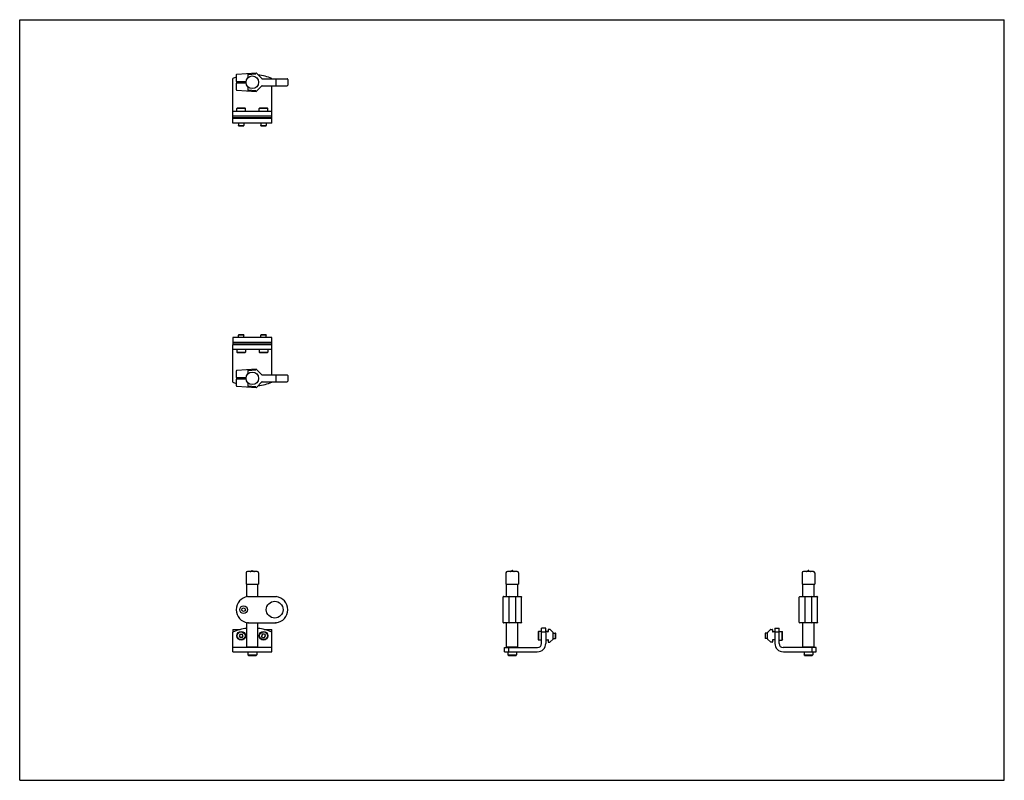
# Model space of a CAD drawing. Header units: inches. Extents: x 0 to 44, y 0 to 34.
import ezdxf

# ---------------------------------------------------------------- set-up
doc = ezdxf.new("R2010")
doc.units = ezdxf.units.IN
doc.header["$LTSCALE"] = 2.42
doc.header["$MEASUREMENT"] = 0
doc.layers.get('0').update_dxf_attribs({"linetype": 'CONTINUOUS'})
for name, color, linetype in [('201104_BL14', 7, 'CONTINUOUS'), ('201104_BL3', 7, 'CONTINUOUS'), ('DNR_75M_PM_4_10_STEP_200830_BL4', 7, 'CONTINUOUS'), ('DNR_75M_PM_4_10_STEP_20083_BL11', 7, 'CONTINUOUS'), ('DNR_75M_PM_4_10_STEP_202004_BL2', 7, 'CONTINUOUS'), ('DNR_75M_PM_4_10_STEP_20200_BL12', 7, 'CONTINUOUS'), ('DNR_75M_PM_4_10_STEP_807_13_BL7', 7, 'CONTINUOUS'), ('DNR_75M_PM_4_10_STEP_807_13_BL9', 7, 'CONTINUOUS'), ('DNR_75M_PM_4_10_STEP_807_94_BL0', 7, 'CONTINUOUS'), ('DNR_75M_PM_4_10_STEP_807_9_BL15', 7, 'CONTINUOUS'), ('DNR_75M_PM_4_10_STEP_920692_BL1', 7, 'CONTINUOUS'), ('DNR_75M_PM_4_10_STEP_920693_BL5', 7, 'CONTINUOUS'), ('DNR_75M_PM_4_10_STEP_920693_BL6', 7, 'CONTINUOUS'), ('DNR_75M_PM_4_10_STEP_920693_BL8', 7, 'CONTINUOUS'), ('DNR_75M_PM_4_10_STEP_92069_BL10', 7, 'CONTINUOUS'), ('DNR_75M_PM_4_10_STEP_92069_BL13', 7, 'CONTINUOUS')]:
    doc.layers.add(name, color=color, linetype=linetype)

# ---------------------------------------------------------------- blocks, each defined once
blk = doc.blocks.new('DNR_75M_PM_4_10_STEP_807_94_BL0', base_point=(16.204, 13.511))
at = {"layer": 'DNR_75M_PM_4_10_STEP_807_94_BL0', "color": 7, "linetype": 'CONTINUOUS'}
for p, q in [((10.115, 9.275), (10.115, 8.775)), ((10.615, 9.337), (10.177, 9.337)), ((10.376, 9.37), (10.337, 9.346)), ((10.416, 9.37), (10.454, 9.346)), ((10.677, 9.275), (10.677, 8.775)), ((21.73, 9.275), (21.73, 8.775)), ((22.23, 9.337), (21.793, 9.337)), ((21.992, 9.37), (21.953, 9.346)), ((22.031, 9.37), (22.07, 9.346)), ((22.293, 9.275), (22.293, 8.775)), ((10.115, 8.775), (10.677, 8.775)), ((21.73, 8.775), (22.293, 8.775))]:
    blk.add_line(p, q, dxfattribs=at)
blk.add_circle((10.396, 17.967), 0.281, dxfattribs=at)
for centre, radius, start, end in [((10.177, 9.275), 0.0625, 90, 180), ((10.305, 9.4), 0.0625, 270, 301), ((10.396, 9.336), 0.0391, 90.3475, 120.9997), ((10.396, 9.336), 0.0391, 59.0003, 89.6525), ((10.487, 9.4), 0.0625, 239, 270), ((10.615, 9.275), 0.0625, 0, 90), ((21.793, 9.275), 0.0625, 90, 180), ((21.921, 9.4), 0.0625, 270, 301), ((22.012, 9.336), 0.0391, 90.3475, 120.9997), ((22.011, 9.336), 0.0391, 59.0003, 89.6525), ((22.102, 9.4), 0.0625, 239, 270), ((22.23, 9.275), 0.0625, 0, 90)]:
    blk.add_arc(centre, radius, start, end, dxfattribs=at)
blk = doc.blocks.new('DNR_75M_PM_4_10_STEP_920692_BL1', base_point=(16.204, 5.664))
at = {"layer": 'DNR_75M_PM_4_10_STEP_920692_BL1', "color": 7, "linetype": 'CONTINUOUS'}
for p, q in [((10.199, 5.743), (10.199, 5.609)), ((10.593, 5.743), (10.593, 5.609)), ((21.815, 5.743), (21.815, 5.609)), ((22.208, 5.743), (22.208, 5.609)), ((10.199, 5.609), (10.593, 5.609)), ((10.223, 5.586), (10.199, 5.609)), ((10.223, 5.586), (10.569, 5.586)), ((10.569, 5.586), (10.593, 5.609)), ((21.838, 5.586), (21.815, 5.609)), ((21.815, 5.609), (22.208, 5.609)), ((21.838, 5.586), (22.185, 5.586)), ((22.185, 5.586), (22.208, 5.609))]:
    blk.add_line(p, q, dxfattribs=at)
blk = doc.blocks.new('DNR_75M_PM_4_10_STEP_202004_BL2', base_point=(16.516, 12.605))
at = {"layer": 'DNR_75M_PM_4_10_STEP_202004_BL2', "color": 7, "linetype": 'CONTINUOUS'}
for p, q in [((9.521, 17.8), (9.521, 19.467)), ((11.253, 19.467), (9.539, 19.467)), ((11.271, 18.122), (11.271, 19.467)), ((9.521, 19.279), (11.271, 19.279)), ((11.271, 17.8), (11.271, 17.812)), ((9.521, 5.743), (9.521, 6.629)), ((11.271, 5.743), (11.271, 6.629)), ((23.323, 6.119), (23.323, 6.806)), ((23.511, 6.806), (23.323, 6.806)), ((23.511, 6.629), (23.323, 6.629)), ((23.511, 6.636), (23.511, 6.806)), ((23.511, 6.629), (23.511, 6.123)), ((11.271, 5.931), (9.521, 5.931)), ((9.521, 5.743), (11.271, 5.743)), ((21.667, 5.743), (21.667, 5.931)), ((21.667, 5.931), (23.135, 5.931)), ((21.667, 5.743), (23.131, 5.743)), ((21.845, 5.931), (21.845, 5.743))]:
    blk.add_line(p, q, dxfattribs=at)
for centre, radius, start, end in [((10.396, 19.873), 2.25, 247.1146, 251.3351), ((10.396, 19.873), 2.25, 276.5289, 292.8854), ((10.396, 4.556), 2.25, 96.3799, 112.8854), ((10.396, 4.556), 2.25, 67.1146, 83.6201), ((23.131, 6.123), 0.38, 270, 360), ((23.135, 6.119), 0.188, 270, 360)]:
    blk.add_arc(centre, radius, start, end, dxfattribs=at)
blk = doc.blocks.new('201104_BL3', base_point=(16.204, 7.353))
at = {"layer": '201104_BL3', "color": 7, "linetype": 'CONTINUOUS'}
for p, q in [((10.146, 8.205), (10.146, 8.775)), ((10.646, 8.212), (10.646, 8.775)), ((21.761, 8.212), (21.761, 8.775)), ((22.261, 8.212), (22.261, 8.775)), ((10.146, 5.962), (10.146, 7.05)), ((10.646, 5.962), (10.646, 7.042)), ((21.761, 5.962), (21.761, 7.042)), ((22.261, 5.962), (22.261, 7.042)), ((10.146, 5.962), (10.646, 5.962)), ((10.177, 5.931), (10.146, 5.962)), ((10.646, 5.962), (10.615, 5.931)), ((21.793, 5.931), (21.761, 5.962)), ((21.761, 5.962), (22.261, 5.962)), ((22.23, 5.931), (22.261, 5.962))]:
    blk.add_line(p, q, dxfattribs=at)
blk = doc.blocks.new('DNR_75M_PM_4_10_STEP_200830_BL4', base_point=(16.68, 12.986))
at = {"layer": 'DNR_75M_PM_4_10_STEP_200830_BL4', "color": 7, "linetype": 'CONTINUOUS'}
for p, q in [((11.271, 19.795), (9.521, 19.795)), ((9.521, 19.795), (9.521, 19.467)), ((11.271, 19.572), (9.521, 19.572)), ((11.271, 19.542), (9.521, 19.542)), ((9.539, 19.467), (9.521, 19.467)), ((11.271, 19.467), (11.253, 19.467)), ((11.271, 19.467), (11.271, 19.795)), ((9.521, 6.741), (9.521, 6.629)), ((9.521, 6.741), (9.859, 6.741)), ((9.521, 6.646), (9.564, 6.646)), ((10.932, 6.741), (11.271, 6.741)), ((11.228, 6.646), (11.271, 6.646)), ((11.271, 6.629), (11.271, 6.741)), ((23.511, 6.636), (23.511, 6.283)), ((23.586, 6.646), (23.521, 6.646)), ((23.616, 6.731), (23.616, 6.646)), ((23.69, 6.741), (23.626, 6.741)), ((23.704, 6.735), (23.837, 6.603)), ((23.521, 6.273), (23.586, 6.273)), ((23.616, 6.273), (23.616, 6.188)), ((23.626, 6.178), (23.69, 6.178)), ((23.837, 6.316), (23.704, 6.184)), ((23.839, 6.323), (23.839, 6.596))]:
    blk.add_line(p, q, dxfattribs=at)
for centre, radius, start, end in [((23.521, 6.636), 0.01, 90, 180), ((23.601, 6.646), 0.015, 180, 360), ((23.626, 6.731), 0.01, 90, 180), ((23.69, 6.721), 0.02, 45, 90), ((23.829, 6.596), 0.01, 0, 45), ((23.521, 6.283), 0.01, 180, 270), ((23.601, 6.273), 0.015, 0, 180), ((23.626, 6.188), 0.01, 180, 270), ((23.69, 6.198), 0.02, 270, 315), ((23.829, 6.323), 0.01, 315, 360)]:
    blk.add_arc(centre, radius, start, end, dxfattribs=at)
blk = doc.blocks.new('DNR_75M_PM_4_10_STEP_920693_BL5', base_point=(9.896, 13.086))
at = {"layer": 'DNR_75M_PM_4_10_STEP_920693_BL5', "color": 7, "linetype": 'CONTINUOUS'}
for p, q in [((9.782, 19.909), (9.778, 19.905)), ((10.014, 19.905), (9.778, 19.905)), ((9.778, 19.795), (9.778, 19.905)), ((10.01, 19.909), (9.782, 19.909)), ((10.01, 19.909), (10.014, 19.905)), ((10.014, 19.795), (10.014, 19.905)), ((9.699, 19.279), (9.699, 19.145)), ((9.699, 19.145), (10.093, 19.145)), ((9.723, 19.121), (9.699, 19.145)), ((9.723, 19.121), (10.069, 19.121)), ((10.069, 19.121), (10.093, 19.145)), ((10.093, 19.279), (10.093, 19.145)), ((9.85, 6.54), (9.805, 6.461)), ((9.805, 6.461), (9.85, 6.382)), ((9.85, 6.54), (9.941, 6.54)), ((9.941, 6.382), (9.85, 6.382)), ((9.987, 6.461), (9.941, 6.54)), ((9.941, 6.382), (9.987, 6.461))]:
    blk.add_line(p, q, dxfattribs=at)
for radius in [0.197, 0.173]:
    blk.add_circle((9.896, 6.461), radius, dxfattribs=at)
blk = doc.blocks.new('DNR_75M_PM_4_10_STEP_920693_BL6', base_point=(17.326, 13.086))
at = {"layer": 'DNR_75M_PM_4_10_STEP_920693_BL6', "color": 7, "linetype": 'CONTINUOUS'}
for p, q in [((10.782, 19.909), (10.778, 19.905)), ((11.014, 19.905), (10.778, 19.905)), ((10.778, 19.795), (10.778, 19.905)), ((11.01, 19.909), (10.782, 19.909)), ((11.01, 19.909), (11.014, 19.905)), ((11.014, 19.795), (11.014, 19.905)), ((10.699, 19.279), (10.699, 19.145)), ((10.699, 19.145), (11.093, 19.145)), ((10.723, 19.121), (10.699, 19.145)), ((10.723, 19.121), (11.069, 19.121)), ((11.069, 19.121), (11.093, 19.145)), ((11.093, 19.279), (11.093, 19.145)), ((23.166, 6.634), (23.19, 6.658)), ((23.166, 6.634), (23.166, 6.288)), ((23.19, 6.658), (23.19, 6.264)), ((23.323, 6.658), (23.19, 6.658)), ((10.85, 6.54), (10.805, 6.461)), ((10.85, 6.382), (10.805, 6.461)), ((10.941, 6.54), (10.85, 6.54)), ((10.85, 6.382), (10.941, 6.382)), ((10.941, 6.54), (10.987, 6.461)), ((10.941, 6.382), (10.987, 6.461)), ((23.166, 6.288), (23.19, 6.264)), ((23.323, 6.264), (23.19, 6.264)), ((23.839, 6.579), (23.949, 6.579)), ((23.839, 6.343), (23.949, 6.343)), ((23.949, 6.343), (23.949, 6.579)), ((23.953, 6.575), (23.949, 6.579)), ((23.953, 6.347), (23.949, 6.343)), ((23.953, 6.347), (23.953, 6.575))]:
    blk.add_line(p, q, dxfattribs=at)
for radius in [0.197, 0.173]:
    blk.add_circle((10.896, 6.461), radius, dxfattribs=at)
blk = doc.blocks.new('DNR_75M_PM_4_10_STEP_807_13_BL7', base_point=(16.048, 12.707))
at = {"layer": 'DNR_75M_PM_4_10_STEP_807_13_BL7', "color": 7, "linetype": 'CONTINUOUS'}
for p, q in [((9.676, 18.289), (9.676, 18.007)), ((10.562, 18.376), (9.704, 18.319)), ((10.189, 18.321), (10.559, 18.346)), ((10.189, 18.321), (10.189, 18.157)), ((10.577, 18.37), (10.82, 18.128)), ((10.834, 18.122), (11.946, 18.122)), ((11.462, 17.842), (11.462, 18.092)), ((11.976, 18.092), (11.976, 17.842)), ((9.676, 18.007), (10.117, 18.007)), ((10.117, 17.927), (9.676, 17.927)), ((9.676, 17.927), (9.676, 17.645)), ((9.704, 17.615), (10.562, 17.557)), ((10.189, 17.776), (10.189, 17.612)), ((10.559, 17.588), (10.189, 17.612)), ((10.82, 17.806), (10.577, 17.563)), ((10.834, 17.812), (11.946, 17.812)), ((10.189, 8.212), (11.462, 8.212)), ((11.46, 8.182), (11.462, 8.212)), ((21.602, 8.187), (21.602, 8.182)), ((21.602, 7.072), (21.602, 8.182)), ((21.632, 8.212), (21.626, 8.212)), ((21.632, 8.212), (21.632, 8.212)), ((21.632, 8.212), (22.391, 8.212)), ((21.856, 8.182), (21.856, 7.072)), ((22.166, 7.072), (22.166, 8.182)), ((22.391, 8.212), (22.391, 8.212)), ((22.421, 7.072), (22.421, 8.182)), ((10.189, 7.042), (11.462, 7.042)), ((11.462, 7.042), (11.46, 7.072)), ((21.602, 7.072), (21.602, 7.072)), ((21.627, 7.043), (21.632, 7.042)), ((22.391, 7.042), (21.632, 7.042)), ((21.632, 7.042), (21.632, 7.042)), ((22.391, 7.042), (22.396, 7.043)), ((22.391, 7.042), (22.391, 7.042))]:
    blk.add_line(p, q, dxfattribs=at)
for points in [[(9.704, 18.319), (9.7, 18.318), (9.696, 18.317), (9.692, 18.315), (9.688, 18.313), (9.685, 18.31), (9.682, 18.307), (9.68, 18.304), (9.678, 18.3), (9.677, 18.296), (9.676, 18.292), (9.676, 18.289)], [(9.676, 17.645), (9.676, 17.642), (9.677, 17.637), (9.678, 17.633), (9.68, 17.63), (9.682, 17.626), (9.685, 17.623), (9.688, 17.62), (9.692, 17.618), (9.696, 17.617), (9.7, 17.615), (9.704, 17.615)], [(21.626, 8.212), (21.622, 8.211), (21.618, 8.209), (21.614, 8.206), (21.61, 8.203), (21.607, 8.2), (21.605, 8.196), (21.603, 8.191), (21.602, 8.187)], [(22.397, 8.212), (22.392, 8.212), (22.391, 8.212)], [(22.421, 8.182), (22.421, 8.187), (22.42, 8.191), (22.418, 8.196), (22.416, 8.2), (22.413, 8.203), (22.409, 8.206), (22.405, 8.209), (22.401, 8.211), (22.397, 8.212)], [(21.602, 7.072), (21.602, 7.067), (21.604, 7.063), (21.605, 7.059), (21.608, 7.055), (21.611, 7.052), (21.614, 7.049), (21.618, 7.046), (21.622, 7.044), (21.627, 7.043)], [(22.396, 7.043), (22.401, 7.044), (22.405, 7.046), (22.409, 7.049), (22.412, 7.052), (22.415, 7.055), (22.418, 7.059), (22.419, 7.063), (22.42, 7.067), (22.421, 7.072), (22.421, 7.072)]]:
    blk.add_lwpolyline(points, dxfattribs=at)
for centre, radius in [((11.396, 7.627), 0.375), ((10.006, 7.627), 0.17), ((10.006, 7.627), 0.0827)]:
    blk.add_circle(centre, radius, dxfattribs=at)
for centre, radius, start, end in [((10.563, 18.356), 0.02, 45, 93.8352), ((10.834, 18.142), 0.02, 225, 269.9999), ((11.946, 18.092), 0.03, 0, 89.9974), ((10.834, 17.792), 0.02, 90, 135), ((11.946, 17.842), 0.03, 270, 360), ((10.563, 17.577), 0.02, 266.1647, 315), ((10.266, 7.627), 0.59, 97.4646, 262.5355), ((11.386, 7.627), 0.59, 277.4645, 82.5355), ((21.632, 8.182), 0.0306, 91.1656, 99.4769), ((21.886, 8.182), 0.03, 90, 179.9984), ((22.136, 8.182), 0.03, 0.0019, 90), ((22.391, 8.182), 0.0305, 80.607, 88.8006), ((21.632, 7.073), 0.0305, 260.5795, 268.8706), ((21.886, 7.072), 0.03, 180.0008, 270), ((22.136, 7.072), 0.03, 270, 359.9987), ((22.391, 7.073), 0.0306, 271.189, 279.4586)]:
    blk.add_arc(centre, radius, start, end, dxfattribs=at)
for points, knots in [([(10.189, 18.351), (10.189, 18.351), (10.189, 18.351), (10.189, 18.351), (10.189, 18.35), (10.189, 18.35), (10.189, 18.35), (10.189, 18.349), (10.189, 18.349), (10.188, 18.347), (10.188, 18.345), (10.188, 18.342), (10.188, 18.338), (10.189, 18.332), (10.189, 18.327), (10.189, 18.323), (10.189, 18.321)], [0, 0, 0, 0, 0.008086, 0.014859, 0.023761, 0.034862, 0.048185, 0.063734, 0.081487, 0.123436, 0.173677, 0.29732, 0.447778, 0.619476, 0.806126, 1, 1, 1, 1]), ([(11.462, 18.092), (11.462, 18.094), (11.462, 18.097), (11.462, 18.103), (11.462, 18.108), (11.462, 18.113), (11.462, 18.116), (11.461, 18.118), (11.461, 18.119), (11.461, 18.12), (11.461, 18.12), (11.461, 18.121), (11.461, 18.121), (11.461, 18.121), (11.461, 18.122), (11.461, 18.122), (11.46, 18.122)], [0, 0, 0, 0, 0.193655, 0.380219, 0.551931, 0.702461, 0.826206, 0.8765, 0.918492, 0.93626, 0.95182, 0.965149, 0.976254, 0.985159, 0.991936, 1, 1, 1, 1]), ([(10.189, 17.612), (10.189, 17.61), (10.189, 17.606), (10.189, 17.601), (10.188, 17.596), (10.188, 17.591), (10.188, 17.588), (10.188, 17.586), (10.189, 17.585), (10.189, 17.584), (10.189, 17.584), (10.189, 17.583), (10.189, 17.583), (10.189, 17.583), (10.189, 17.582), (10.189, 17.582), (10.189, 17.582)], [0, 0, 0, 0, 0.193876, 0.380528, 0.552228, 0.702689, 0.826334, 0.876575, 0.918524, 0.936277, 0.951825, 0.965148, 0.976247, 0.985148, 0.991918, 1, 1, 1, 1]), ([(11.46, 17.812), (11.461, 17.812), (11.461, 17.812), (11.461, 17.812), (11.461, 17.812), (11.461, 17.813), (11.461, 17.813), (11.461, 17.814), (11.461, 17.815), (11.462, 17.817), (11.462, 17.821), (11.462, 17.825), (11.462, 17.83), (11.462, 17.836), (11.462, 17.84), (11.462, 17.842)], [0, 0, 0, 0, 0.008086, 0.014873, 0.023785, 0.03489, 0.048215, 0.081514, 0.123474, 0.173743, 0.297477, 0.448026, 0.61977, 0.806345, 1, 1, 1, 1]), ([(10.189, 8.212), (10.189, 8.212), (10.189, 8.212), (10.189, 8.212), (10.189, 8.212), (10.189, 8.211), (10.189, 8.211), (10.189, 8.211), (10.189, 8.21), (10.188, 8.209), (10.188, 8.207), (10.188, 8.203), (10.188, 8.199), (10.189, 8.194), (10.189, 8.188), (10.189, 8.184), (10.189, 8.182)], [0, 0, 0, 0, 0.008076, 0.014872, 0.023805, 0.034942, 0.048309, 0.063909, 0.081722, 0.123806, 0.174188, 0.298058, 0.448595, 0.62018, 0.806536, 1, 1, 1, 1]), ([(21.602, 8.183), (21.602, 8.185), (21.602, 8.188), (21.604, 8.193), (21.606, 8.198), (21.609, 8.202), (21.613, 8.206), (21.617, 8.209), (21.622, 8.211), (21.626, 8.212), (21.627, 8.212)], [0, 0, 0, 0, 0.125064, 0.250335, 0.375465, 0.500493, 0.625448, 0.750256, 0.875055, 1, 1, 1, 1]), ([(22.396, 8.212), (22.397, 8.212), (22.401, 8.211), (22.405, 8.209), (22.41, 8.206), (22.414, 8.202), (22.417, 8.198), (22.419, 8.193), (22.42, 8.188), (22.421, 8.185), (22.421, 8.183)], [0, 0, 0, 0, 0.124934, 0.249729, 0.374539, 0.499499, 0.624527, 0.749654, 0.87493, 1, 1, 1, 1]), ([(10.189, 7.072), (10.189, 7.071), (10.189, 7.067), (10.189, 7.061), (10.188, 7.056), (10.188, 7.052), (10.188, 7.048), (10.188, 7.046), (10.189, 7.045), (10.189, 7.044), (10.189, 7.043), (10.189, 7.043), (10.189, 7.043), (10.189, 7.043), (10.189, 7.042), (10.189, 7.042)], [0, 0, 0, 0, 0.193462, 0.379813, 0.551398, 0.701935, 0.825807, 0.87619, 0.918275, 0.951686, 0.965054, 0.976192, 0.985125, 0.991923, 1, 1, 1, 1]), ([(21.627, 7.043), (21.626, 7.043), (21.622, 7.044), (21.617, 7.046), (21.613, 7.049), (21.609, 7.053), (21.606, 7.057), (21.604, 7.062), (21.602, 7.067), (21.602, 7.07), (21.602, 7.072)], [0, 0, 0, 0, 0.124938, 0.249736, 0.374547, 0.499508, 0.624537, 0.749664, 0.874935, 1, 1, 1, 1]), ([(22.421, 7.072), (22.421, 7.07), (22.42, 7.067), (22.419, 7.062), (22.417, 7.057), (22.414, 7.053), (22.41, 7.049), (22.406, 7.046), (22.401, 7.044), (22.397, 7.043), (22.396, 7.043)], [0, 0, 0, 0, 0.125068, 0.250344, 0.375475, 0.500503, 0.625459, 0.750263, 0.875058, 1, 1, 1, 1])]:
    blk.add_open_spline(points, degree=3, knots=knots, dxfattribs=at)
blk = doc.blocks.new('DNR_75M_PM_4_10_STEP_920693_BL8', base_point=(9.896, 29.654))
at = {"layer": 'DNR_75M_PM_4_10_STEP_920693_BL8', "color": 7, "linetype": 'CONTINUOUS'}
for p, q in [((9.723, 30.048), (9.699, 30.025)), ((9.699, 29.891), (9.699, 30.025)), ((10.093, 30.025), (9.699, 30.025)), ((10.069, 30.048), (9.723, 30.048)), ((10.069, 30.048), (10.093, 30.025)), ((10.093, 29.891), (10.093, 30.025)), ((9.778, 29.375), (9.778, 29.265)), ((9.782, 29.261), (9.778, 29.265)), ((9.778, 29.265), (10.014, 29.265)), ((9.782, 29.261), (10.01, 29.261)), ((10.01, 29.261), (10.014, 29.265)), ((10.014, 29.375), (10.014, 29.265))]:
    blk.add_line(p, q, dxfattribs=at)
blk = doc.blocks.new('DNR_75M_PM_4_10_STEP_807_13_BL9', base_point=(22.666, 19.327))
at = {"layer": 'DNR_75M_PM_4_10_STEP_807_13_BL9', "color": 7, "linetype": 'CONTINUOUS'}
for p, q in [((9.676, 31.525), (9.676, 31.243)), ((9.676, 31.243), (10.117, 31.243)), ((10.562, 31.612), (9.704, 31.555)), ((10.189, 31.557), (10.559, 31.582)), ((10.189, 31.557), (10.189, 31.393)), ((10.577, 31.606), (10.82, 31.364)), ((10.834, 31.358), (11.946, 31.358)), ((11.462, 31.078), (11.462, 31.328)), ((11.976, 31.328), (11.976, 31.078)), ((9.676, 31.163), (9.676, 30.881)), ((10.117, 31.163), (9.676, 31.163)), ((9.704, 30.851), (10.562, 30.793)), ((10.189, 31.012), (10.189, 30.848)), ((10.559, 30.824), (10.189, 30.848)), ((10.82, 31.042), (10.577, 30.799)), ((10.834, 31.048), (11.946, 31.048)), ((34.838, 8.187), (34.838, 8.182)), ((34.838, 7.072), (34.838, 8.182)), ((34.868, 8.212), (34.862, 8.212)), ((34.868, 8.212), (34.868, 8.212)), ((34.868, 8.212), (35.627, 8.212)), ((35.092, 8.182), (35.092, 7.072)), ((35.402, 7.072), (35.402, 8.182)), ((35.627, 8.212), (35.627, 8.212)), ((35.657, 7.072), (35.657, 8.182)), ((34.838, 7.072), (34.838, 7.072)), ((34.863, 7.043), (34.868, 7.042)), ((35.627, 7.042), (34.868, 7.042)), ((34.868, 7.042), (34.868, 7.042)), ((35.627, 7.042), (35.632, 7.043)), ((35.627, 7.042), (35.627, 7.042))]:
    blk.add_line(p, q, dxfattribs=at)
for points in [[(9.704, 31.555), (9.7, 31.554), (9.696, 31.553), (9.692, 31.551), (9.688, 31.549), (9.685, 31.546), (9.682, 31.543), (9.68, 31.54), (9.678, 31.536), (9.677, 31.532), (9.676, 31.528), (9.676, 31.525)], [(9.676, 30.881), (9.676, 30.878), (9.677, 30.873), (9.678, 30.869), (9.68, 30.866), (9.682, 30.862), (9.685, 30.859), (9.688, 30.856), (9.692, 30.854), (9.696, 30.853), (9.7, 30.851), (9.704, 30.851)], [(34.862, 8.212), (34.858, 8.211), (34.854, 8.209), (34.85, 8.206), (34.846, 8.203), (34.843, 8.2), (34.841, 8.196), (34.839, 8.191), (34.838, 8.187)], [(35.633, 8.212), (35.628, 8.212), (35.627, 8.212)], [(35.657, 8.182), (35.657, 8.187), (35.656, 8.191), (35.654, 8.196), (35.652, 8.2), (35.649, 8.203), (35.645, 8.206), (35.641, 8.209), (35.637, 8.211), (35.633, 8.212)], [(34.838, 7.072), (34.838, 7.067), (34.84, 7.063), (34.841, 7.059), (34.844, 7.055), (34.847, 7.052), (34.85, 7.049), (34.854, 7.046), (34.858, 7.044), (34.863, 7.043)], [(35.632, 7.043), (35.637, 7.044), (35.641, 7.046), (35.645, 7.049), (35.648, 7.052), (35.651, 7.055), (35.654, 7.059), (35.655, 7.063), (35.656, 7.067), (35.657, 7.072), (35.657, 7.072)]]:
    blk.add_lwpolyline(points, dxfattribs=at)
for centre, radius, start, end in [((10.563, 31.592), 0.02, 45, 93.8352), ((10.834, 31.378), 0.02, 225, 269.9999), ((11.946, 31.328), 0.03, 0, 89.9974), ((10.834, 31.028), 0.02, 90, 135), ((11.946, 31.078), 0.03, 270, 360), ((10.563, 30.813), 0.02, 266.1647, 315), ((34.868, 8.182), 0.0306, 91.1656, 99.4769), ((35.122, 8.182), 0.03, 90, 179.9984), ((35.372, 8.182), 0.03, 0.0019, 90), ((35.627, 8.182), 0.0305, 80.607, 88.8006), ((34.868, 7.073), 0.0305, 260.5795, 268.8706), ((35.122, 7.072), 0.03, 180.0008, 270), ((35.372, 7.072), 0.03, 270, 359.9987), ((35.627, 7.073), 0.0306, 271.189, 279.4586)]:
    blk.add_arc(centre, radius, start, end, dxfattribs=at)
for points, knots in [([(10.189, 31.587), (10.189, 31.587), (10.189, 31.587), (10.189, 31.587), (10.189, 31.586), (10.189, 31.586), (10.189, 31.586), (10.189, 31.585), (10.189, 31.585), (10.188, 31.583), (10.188, 31.581), (10.188, 31.578), (10.188, 31.574), (10.189, 31.568), (10.189, 31.563), (10.189, 31.559), (10.189, 31.557)], [0, 0, 0, 0, 0.008086, 0.014859, 0.023761, 0.034862, 0.048185, 0.063734, 0.081487, 0.123436, 0.173677, 0.29732, 0.447778, 0.619476, 0.806126, 1, 1, 1, 1]), ([(11.462, 31.328), (11.462, 31.33), (11.462, 31.333), (11.462, 31.339), (11.462, 31.344), (11.462, 31.349), (11.462, 31.352), (11.461, 31.354), (11.461, 31.355), (11.461, 31.356), (11.461, 31.356), (11.461, 31.357), (11.461, 31.357), (11.461, 31.357), (11.461, 31.358), (11.461, 31.358), (11.46, 31.358)], [0, 0, 0, 0, 0.193655, 0.380219, 0.551931, 0.702461, 0.826206, 0.8765, 0.918492, 0.93626, 0.95182, 0.965149, 0.976254, 0.985159, 0.991936, 1, 1, 1, 1]), ([(10.189, 30.848), (10.189, 30.846), (10.189, 30.842), (10.189, 30.837), (10.188, 30.832), (10.188, 30.827), (10.188, 30.824), (10.188, 30.822), (10.189, 30.821), (10.189, 30.82), (10.189, 30.82), (10.189, 30.819), (10.189, 30.819), (10.189, 30.819), (10.189, 30.818), (10.189, 30.818), (10.189, 30.818)], [0, 0, 0, 0, 0.193876, 0.380528, 0.552228, 0.702689, 0.826334, 0.876575, 0.918524, 0.936277, 0.951825, 0.965148, 0.976247, 0.985148, 0.991918, 1, 1, 1, 1]), ([(11.46, 31.048), (11.461, 31.048), (11.461, 31.048), (11.461, 31.048), (11.461, 31.048), (11.461, 31.049), (11.461, 31.049), (11.461, 31.05), (11.461, 31.051), (11.462, 31.053), (11.462, 31.057), (11.462, 31.061), (11.462, 31.066), (11.462, 31.072), (11.462, 31.076), (11.462, 31.078)], [0, 0, 0, 0, 0.008086, 0.014873, 0.023785, 0.03489, 0.048215, 0.081514, 0.123474, 0.173743, 0.297477, 0.448026, 0.61977, 0.806345, 1, 1, 1, 1]), ([(34.838, 8.183), (34.838, 8.185), (34.838, 8.188), (34.84, 8.193), (34.842, 8.198), (34.845, 8.202), (34.849, 8.206), (34.853, 8.209), (34.858, 8.211), (34.862, 8.212), (34.863, 8.212)], [0, 0, 0, 0, 0.125064, 0.250335, 0.375465, 0.500493, 0.625448, 0.750256, 0.875055, 1, 1, 1, 1]), ([(35.632, 8.212), (35.633, 8.212), (35.637, 8.211), (35.641, 8.209), (35.646, 8.206), (35.65, 8.202), (35.653, 8.198), (35.655, 8.193), (35.656, 8.188), (35.657, 8.185), (35.657, 8.183)], [0, 0, 0, 0, 0.124934, 0.249729, 0.374539, 0.499499, 0.624527, 0.749654, 0.87493, 1, 1, 1, 1]), ([(34.863, 7.043), (34.862, 7.043), (34.858, 7.044), (34.853, 7.046), (34.849, 7.049), (34.845, 7.053), (34.842, 7.057), (34.84, 7.062), (34.838, 7.067), (34.838, 7.07), (34.838, 7.072)], [0, 0, 0, 0, 0.124938, 0.249736, 0.374547, 0.499508, 0.624537, 0.749664, 0.874935, 1, 1, 1, 1]), ([(35.657, 7.072), (35.657, 7.07), (35.656, 7.067), (35.655, 7.062), (35.653, 7.057), (35.65, 7.053), (35.646, 7.049), (35.642, 7.046), (35.637, 7.044), (35.633, 7.043), (35.632, 7.043)], [0, 0, 0, 0, 0.125068, 0.250344, 0.375475, 0.500503, 0.625459, 0.750263, 0.875058, 1, 1, 1, 1])]:
    blk.add_open_spline(points, degree=3, knots=knots, dxfattribs=at)
blk = doc.blocks.new('DNR_75M_PM_4_10_STEP_92069_BL10', base_point=(22.396, 18.156))
at = {"layer": 'DNR_75M_PM_4_10_STEP_92069_BL10', "color": 7, "linetype": 'CONTINUOUS'}
for p, q in [((10.723, 30.048), (10.699, 30.025)), ((10.699, 29.891), (10.699, 30.025)), ((11.093, 30.025), (10.699, 30.025)), ((11.069, 30.048), (10.723, 30.048)), ((11.069, 30.048), (11.093, 30.025)), ((11.093, 29.891), (11.093, 30.025)), ((10.778, 29.375), (10.778, 29.265)), ((10.782, 29.261), (10.778, 29.265)), ((10.778, 29.265), (11.014, 29.265)), ((10.782, 29.261), (11.01, 29.261)), ((11.01, 29.261), (11.014, 29.265)), ((11.014, 29.375), (11.014, 29.265)), ((33.935, 6.658), (34.069, 6.658)), ((34.093, 6.634), (34.069, 6.658)), ((34.069, 6.264), (34.069, 6.658)), ((34.093, 6.288), (34.093, 6.634)), ((33.306, 6.575), (33.309, 6.579)), ((33.306, 6.575), (33.306, 6.347)), ((33.306, 6.347), (33.309, 6.343)), ((33.419, 6.579), (33.309, 6.579)), ((33.309, 6.579), (33.309, 6.343)), ((33.419, 6.343), (33.309, 6.343)), ((33.935, 6.264), (34.069, 6.264)), ((34.093, 6.288), (34.069, 6.264))]:
    blk.add_line(p, q, dxfattribs=at)
blk = doc.blocks.new('DNR_75M_PM_4_10_STEP_20083_BL11', base_point=(21.634, 17.94))
at = {"layer": 'DNR_75M_PM_4_10_STEP_20083_BL11', "color": 7, "linetype": 'CONTINUOUS'}
for p, q in [((9.521, 29.375), (9.521, 29.703)), ((9.521, 29.703), (9.539, 29.703)), ((9.521, 29.628), (11.271, 29.628)), ((9.521, 29.598), (11.271, 29.598)), ((11.253, 29.703), (11.271, 29.703)), ((11.271, 29.375), (11.271, 29.703)), ((11.271, 29.375), (9.521, 29.375)), ((33.422, 6.603), (33.555, 6.735)), ((33.569, 6.741), (33.632, 6.741)), ((33.642, 6.731), (33.642, 6.646)), ((33.672, 6.646), (33.737, 6.646)), ((33.747, 6.636), (33.747, 6.283)), ((33.419, 6.323), (33.419, 6.596)), ((33.555, 6.184), (33.422, 6.316)), ((33.632, 6.178), (33.569, 6.178)), ((33.642, 6.273), (33.642, 6.188)), ((33.737, 6.273), (33.672, 6.273))]:
    blk.add_line(p, q, dxfattribs=at)
for centre, radius, start, end in [((33.429, 6.596), 0.01, 135, 180), ((33.569, 6.721), 0.02, 90, 135), ((33.632, 6.731), 0.01, 0, 90), ((33.657, 6.646), 0.015, 180, 360), ((33.737, 6.636), 0.01, 0, 90), ((33.429, 6.323), 0.01, 180, 225), ((33.569, 6.198), 0.02, 225, 270), ((33.632, 6.188), 0.01, 270, 360), ((33.657, 6.273), 0.015, 0, 180), ((33.737, 6.283), 0.01, 270, 360)]:
    blk.add_arc(centre, radius, start, end, dxfattribs=at)
blk = doc.blocks.new('DNR_75M_PM_4_10_STEP_20200_BL12', base_point=(22.556, 18.645))
at = {"layer": 'DNR_75M_PM_4_10_STEP_20200_BL12', "color": 7, "linetype": 'CONTINUOUS'}
for p, q in [((9.521, 29.703), (9.521, 31.37)), ((11.271, 31.37), (11.271, 31.358)), ((11.271, 29.703), (11.271, 31.048)), ((11.271, 29.891), (9.521, 29.891)), ((9.539, 29.703), (11.253, 29.703)), ((33.747, 6.806), (33.935, 6.806)), ((33.747, 6.806), (33.747, 6.636)), ((33.935, 6.629), (33.747, 6.629)), ((33.747, 6.629), (33.747, 6.123)), ((33.935, 6.119), (33.935, 6.806)), ((35.591, 5.931), (34.123, 5.931)), ((34.127, 5.743), (35.591, 5.743)), ((35.414, 5.743), (35.414, 5.931)), ((35.591, 5.743), (35.591, 5.931))]:
    blk.add_line(p, q, dxfattribs=at)
for centre, radius, start, end in [((10.396, 29.297), 2.25, 108.6649, 112.8854), ((10.396, 29.297), 2.25, 67.1146, 83.4711), ((34.127, 6.123), 0.38, 180, 270), ((34.123, 6.119), 0.188, 180, 270)]:
    blk.add_arc(centre, radius, start, end, dxfattribs=at)
blk = doc.blocks.new('DNR_75M_PM_4_10_STEP_92069_BL13', base_point=(35.247, 5.664))
at = {"layer": 'DNR_75M_PM_4_10_STEP_92069_BL13', "color": 7, "linetype": 'CONTINUOUS'}
for p, q in [((35.051, 5.743), (35.051, 5.609)), ((35.444, 5.743), (35.444, 5.609)), ((35.051, 5.609), (35.444, 5.609)), ((35.074, 5.586), (35.051, 5.609)), ((35.074, 5.586), (35.421, 5.586)), ((35.421, 5.586), (35.444, 5.609))]:
    blk.add_line(p, q, dxfattribs=at)
blk = doc.blocks.new('201104_BL14', base_point=(35.247, 7.353))
at = {"layer": '201104_BL14', "color": 7, "linetype": 'CONTINUOUS'}
for p, q in [((34.997, 8.212), (34.997, 8.775)), ((35.497, 8.212), (35.497, 8.775)), ((34.997, 5.962), (34.997, 7.042)), ((35.497, 5.962), (35.497, 7.042)), ((34.997, 5.962), (35.497, 5.962)), ((35.029, 5.931), (34.997, 5.962)), ((35.466, 5.931), (35.497, 5.962))]:
    blk.add_line(p, q, dxfattribs=at)
blk = doc.blocks.new('DNR_75M_PM_4_10_STEP_807_9_BL15', base_point=(22.822, 20.129))
at = {"layer": 'DNR_75M_PM_4_10_STEP_807_9_BL15', "color": 7, "linetype": 'CONTINUOUS'}
for p, q in [((34.966, 9.275), (34.966, 8.775)), ((35.466, 9.337), (35.029, 9.337)), ((35.228, 9.37), (35.189, 9.346)), ((35.267, 9.37), (35.306, 9.346)), ((35.529, 9.275), (35.529, 8.775)), ((34.966, 8.775), (35.529, 8.775))]:
    blk.add_line(p, q, dxfattribs=at)
blk.add_circle((10.396, 31.203), 0.281, dxfattribs=at)
for centre, radius, start, end in [((35.029, 9.275), 0.0625, 90, 180), ((35.157, 9.4), 0.0625, 270, 301), ((35.248, 9.336), 0.0391, 90.3475, 120.9997), ((35.247, 9.336), 0.0391, 59.0003, 89.6525), ((35.338, 9.4), 0.0625, 239, 270), ((35.466, 9.275), 0.0625, 0, 90)]:
    blk.add_arc(centre, radius, start, end, dxfattribs=at)

msp = doc.modelspace()

# ---------------------------------------------------------------- linework, layer by layer
at = {"color": 7, "linetype": 'CONTINUOUS'}
for p, q in [((0, 0), (0, 34)), ((0, 34), (44, 34)), ((44, 0), (44, 34)), ((0, 0), (44, 0))]:
    msp.add_line(p, q, dxfattribs=at)

# ---------------------------------------------------------------- block references
at = {"layer": '201104_BL14'}
msp.add_blockref('201104_BL14', (35.247, 7.353), dxfattribs=at)
at = {"layer": '201104_BL3'}
msp.add_blockref('201104_BL3', (16.204, 7.353), dxfattribs=at)
at = {"layer": 'DNR_75M_PM_4_10_STEP_200830_BL4'}
msp.add_blockref('DNR_75M_PM_4_10_STEP_200830_BL4', (16.68, 12.986), dxfattribs=at)
at = {"layer": 'DNR_75M_PM_4_10_STEP_20083_BL11'}
msp.add_blockref('DNR_75M_PM_4_10_STEP_20083_BL11', (21.634, 17.94), dxfattribs=at)
at = {"layer": 'DNR_75M_PM_4_10_STEP_202004_BL2'}
msp.add_blockref('DNR_75M_PM_4_10_STEP_202004_BL2', (16.516, 12.605), dxfattribs=at)
at = {"layer": 'DNR_75M_PM_4_10_STEP_20200_BL12'}
msp.add_blockref('DNR_75M_PM_4_10_STEP_20200_BL12', (22.556, 18.645), dxfattribs=at)
at = {"layer": 'DNR_75M_PM_4_10_STEP_807_13_BL7'}
msp.add_blockref('DNR_75M_PM_4_10_STEP_807_13_BL7', (16.048, 12.707), dxfattribs=at)
at = {"layer": 'DNR_75M_PM_4_10_STEP_807_13_BL9'}
msp.add_blockref('DNR_75M_PM_4_10_STEP_807_13_BL9', (22.666, 19.327), dxfattribs=at)
at = {"layer": 'DNR_75M_PM_4_10_STEP_807_94_BL0'}
msp.add_blockref('DNR_75M_PM_4_10_STEP_807_94_BL0', (16.204, 13.511), dxfattribs=at)
at = {"layer": 'DNR_75M_PM_4_10_STEP_807_9_BL15'}
msp.add_blockref('DNR_75M_PM_4_10_STEP_807_9_BL15', (22.822, 20.129), dxfattribs=at)
at = {"layer": 'DNR_75M_PM_4_10_STEP_920692_BL1'}
msp.add_blockref('DNR_75M_PM_4_10_STEP_920692_BL1', (16.204, 5.664), dxfattribs=at)
at = {"layer": 'DNR_75M_PM_4_10_STEP_920693_BL5'}
msp.add_blockref('DNR_75M_PM_4_10_STEP_920693_BL5', (9.896, 13.086), dxfattribs=at)
at = {"layer": 'DNR_75M_PM_4_10_STEP_920693_BL6'}
msp.add_blockref('DNR_75M_PM_4_10_STEP_920693_BL6', (17.326, 13.086), dxfattribs=at)
at = {"layer": 'DNR_75M_PM_4_10_STEP_920693_BL8'}
msp.add_blockref('DNR_75M_PM_4_10_STEP_920693_BL8', (9.896, 29.654), dxfattribs=at)
at = {"layer": 'DNR_75M_PM_4_10_STEP_92069_BL10'}
msp.add_blockref('DNR_75M_PM_4_10_STEP_92069_BL10', (22.396, 18.156), dxfattribs=at)
at = {"layer": 'DNR_75M_PM_4_10_STEP_92069_BL13'}
msp.add_blockref('DNR_75M_PM_4_10_STEP_92069_BL13', (35.247, 5.664), dxfattribs=at)

doc.saveas('drawing.dxf')
